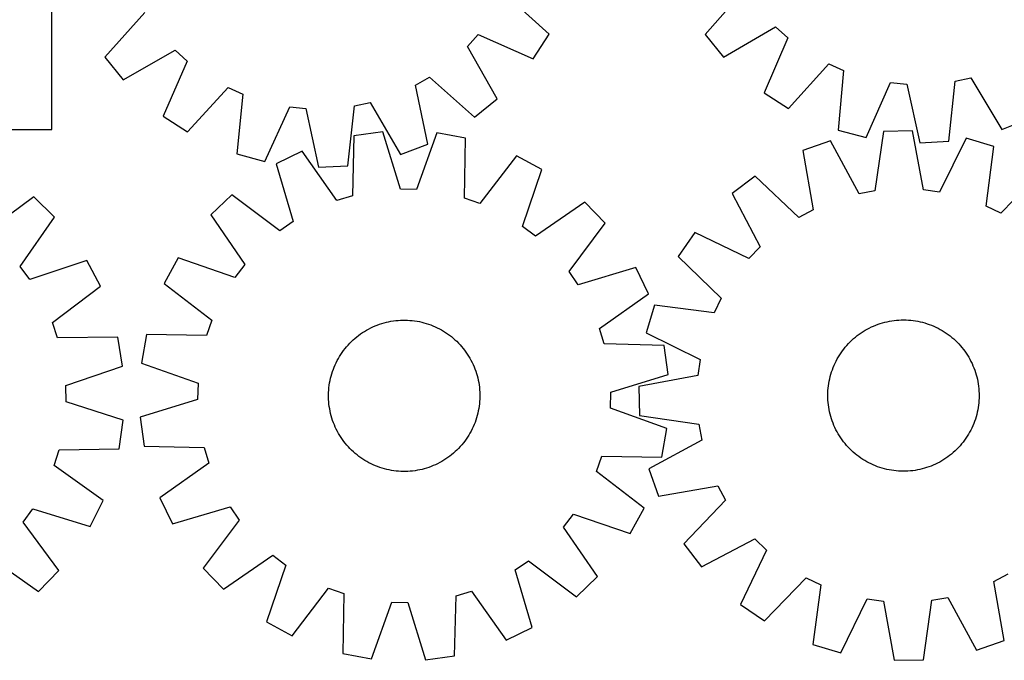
# Model space of a CAD drawing. Header units: millimetres. Extents: x 7 to 1493, y 7 to 2993.
# Tile 9 of 14: x 527 to 1047, y 2116 to 2454. Entities that reach past the tile are written whole.
import ezdxf

# ---------------------------------------------------------------- set-up
doc = ezdxf.new("R2010")
doc.units = ezdxf.units.MM
doc.layers.add('CUT', color=7, linetype='CONTINUOUS', true_color=0x000000)

msp = doc.modelspace()

# ---------------------------------------------------------------- linework, layer by layer
at = {"layer": 'CUT'}
for p, q in [((543.523651, 2396.240754), (543.523651, 2696.240754)), ((806.420098, 2446.540276), (782.948958, 2467.943087)), ((909.866693, 2470.256687), (888.924511, 2446.373644)), ((592.649224, 2458.119361), (571.506702, 2434.413486)), ((898.698291, 2434.490725), (926.17332, 2450.431162)), ((926.17332, 2450.431162), (932.588925, 2444.742631)), ((763.208779, 2440.057748), (768.951124, 2446.425231)), ((768.951124, 2446.425231), (798.03015, 2433.643016)), ((798.03015, 2433.643016), (806.420098, 2446.540276)), ((888.924511, 2446.373644), (898.698291, 2434.490725)), ((932.588925, 2444.742631), (920.051992, 2415.557017)), ((581.180088, 2422.448699), (608.788353, 2438.157247)), ((608.788353, 2438.157247), (615.155836, 2432.414902)), ((778.917327, 2412.449483), (763.208779, 2440.057748)), ((571.506702, 2434.413486), (581.180088, 2422.448699)), ((615.155836, 2432.414902), (602.373621, 2403.335876)), ((933.019433, 2407.275954), (954.223872, 2430.926461)), ((954.223872, 2430.926461), (962.083328, 2427.498878)), ((962.083328, 2427.498878), (959.178847, 2395.867584)), ((735.817709, 2419.637264), (743.246665, 2423.918619)), ((743.246665, 2423.918619), (766.95254, 2402.776097)), ((974.070606, 2391.998985), (986.928817, 2421.044486)), ((986.928817, 2421.044486), (995.462785, 2420.213366)), ((1017.833434, 2390.155233), (1021.086766, 2421.752552)), ((1021.086766, 2421.752552), (1029.459882, 2423.599251)), ((1029.459882, 2423.599251), (1045.702516, 2396.301786)), ((615.270881, 2394.945928), (636.673693, 2418.417068)), ((636.673693, 2418.417068), (644.504011, 2414.923434)), ((742.226003, 2388.526036), (735.817709, 2419.637264)), ((920.051992, 2415.557017), (933.019433, 2407.275954)), ((995.462785, 2420.213366), (1002.475066, 2389.232683)), ((644.504011, 2414.923434), (641.333316, 2383.317715)), ((703.456977, 2408.680537), (711.845345, 2410.456673)), ((711.845345, 2410.456673), (727.857573, 2383.023422)), ((766.95254, 2402.776097), (778.917327, 2412.449483)), ((656.191975, 2379.323873), (669.294278, 2408.260086)), ((669.294278, 2408.260086), (677.820946, 2407.357144)), ((677.820946, 2407.357144), (684.572139, 2376.31852)), ((699.937729, 2377.111729), (703.456977, 2408.680537)), ((602.373621, 2403.335876), (615.270881, 2394.945928)), ((1045.702516, 2396.301786), (1060.024107, 2401.925179)), ((293.523651, 2396.240754), (543.523651, 2396.240754)), ((718.481863, 2395.033176), (703.237721, 2392.94831)), ((727.823913, 2364.67365), (718.481863, 2395.033176)), ((959.178847, 2395.867584), (974.070606, 2391.998985)), ((983.217467, 2395.211871), (978.717473, 2363.767877)), ((998.600301, 2395.526504), (983.217467, 2395.211871)), ((1004.382272, 2364.292811), (998.600301, 2395.526504)), ((703.237721, 2392.94831), (702.390505, 2361.195247)), ((747.014323, 2394.429402), (736.396338, 2364.492249)), ((762.156623, 2391.701529), (747.014323, 2394.429402)), ((761.659831, 2359.941051), (762.156623, 2391.701529)), ((955.127169, 2390.171934), (940.594452, 2385.119144)), ((970.277893, 2362.253654), (955.127169, 2390.171934)), ((1002.475066, 2389.232683), (1017.833434, 2390.155233)), ((1026.873188, 2391.63939), (1012.87671, 2363.124949)), ((1041.600358, 2387.185066), (1026.873188, 2391.63939)), ((675.915162, 2384.705518), (662.06138, 2378.011993)), ((694.181589, 2358.718745), (675.915162, 2384.705518)), ((727.857573, 2383.023422), (742.226003, 2388.526036)), ((940.594452, 2385.119144), (946.031432, 2353.823553)), ((1037.447599, 2355.693332), (1041.600358, 2387.185066)), ((641.333316, 2383.317715), (656.191975, 2379.323873)), ((789.106029, 2382.310291), (769.756636, 2357.119504)), ((802.664253, 2375.036701), (789.106029, 2382.310291)), ((662.06138, 2378.011993), (671.067867, 2347.551232)), ((684.572139, 2376.31852), (699.937729, 2377.111729)), ((792.377248, 2344.984209), (802.664253, 2375.036701)), ((1067.288288, 2374.751398), (1045.165399, 2351.957703)), ((915.436418, 2371.645499), (903.176381, 2362.349153)), ((938.472835, 2349.775468), (915.436418, 2371.645499)), ((736.396338, 2364.492249), (727.823913, 2364.67365)), ((978.717473, 2363.767877), (970.277893, 2362.253654)), ((1012.87671, 2363.124949), (1004.382272, 2364.292811)), ((533.995898, 2360.681739), (508.422353, 2341.841129)), ((545.006838, 2349.935123), (533.995898, 2360.681739)), ((638.623246, 2361.729497), (627.515929, 2351.082522)), ((664.026005, 2342.659243), (638.623246, 2361.729497)), ((702.390505, 2361.195247), (694.181589, 2358.718745)), ((769.756636, 2357.119504), (761.659831, 2359.941051)), ((903.176381, 2362.349153), (918.018125, 2334.265397)), ((825.392609, 2357.777278), (799.205861, 2339.798708)), ((836.039583, 2346.669962), (825.392609, 2357.777278)), ((946.031432, 2353.823553), (938.472835, 2349.775468)), ((1045.165399, 2351.957703), (1037.447599, 2355.693332)), ((526.793063, 2323.911419), (545.006838, 2349.935123)), ((627.515929, 2351.082522), (645.4945, 2324.895775)), ((671.067867, 2347.551232), (664.026005, 2342.659243)), ((799.205861, 2339.798708), (792.377248, 2344.984209)), ((816.96933, 2321.267203), (836.039583, 2346.669962)), ((883.413253, 2341.760695), (874.625994, 2329.130785)), ((912.080399, 2328.079705), (883.413253, 2341.760695)), ((918.018125, 2334.265397), (912.080399, 2328.079705)), ((562.060785, 2327.052188), (531.91683, 2317.036364)), ((569.211924, 2313.428982), (562.060785, 2327.052188)), ((610.256506, 2328.354167), (602.982917, 2314.795943)), ((640.308999, 2318.067162), (610.256506, 2328.354167)), ((874.625994, 2329.130785), (897.419689, 2307.007897)), ((531.91683, 2317.036364), (526.793063, 2323.911419)), ((645.4945, 2324.895775), (640.308999, 2318.067162)), ((852.322079, 2323.231827), (821.861318, 2314.225341)), ((859.015604, 2309.378046), (852.322079, 2323.231827)), ((821.861318, 2314.225341), (816.96933, 2321.267203)), ((543.847829, 2294.307334), (569.211924, 2313.428982)), ((602.982917, 2314.795943), (628.173703, 2295.446549)), ((833.028831, 2291.111618), (859.015604, 2309.378046)), ((897.419689, 2307.007897), (893.68406, 2299.290096)), ((862.192326, 2303.442856), (857.738002, 2288.715685)), ((893.68406, 2299.290096), (862.192326, 2303.442856)), ((546.596312, 2286.185437), (543.847829, 2294.307334)), ((628.173703, 2295.446549), (625.352156, 2287.349745)), ((709.899825, 2290.189075), (710.999521, 2290.797085)), ((710.999521, 2290.797085), (712.117772, 2291.370253)), ((712.117772, 2291.370253), (713.253474, 2291.908013)), ((713.253474, 2291.908013), (714.405508, 2292.409834)), ((714.405508, 2292.409834), (715.572736, 2292.875222)), ((715.572736, 2292.875222), (716.754007, 2293.303716)), ((716.754007, 2293.303716), (717.948153, 2293.694894)), ((717.948153, 2293.694894), (719.153998, 2294.04837)), ((719.153998, 2294.04837), (720.370351, 2294.363796)), ((720.370351, 2294.363796), (721.596011, 2294.640859)), ((721.596011, 2294.640859), (722.829769, 2294.879286)), ((722.829769, 2294.879286), (724.070408, 2295.078843)), ((724.070408, 2295.078843), (725.316702, 2295.239331)), ((725.316702, 2295.239331), (726.567423, 2295.360594)), ((726.567423, 2295.360594), (727.821335, 2295.44251)), ((727.821335, 2295.44251), (729.077202, 2295.485)), ((729.077202, 2295.485), (730.333784, 2295.488021)), ((730.333784, 2295.488021), (731.589841, 2295.45157)), ((731.589841, 2295.45157), (732.844132, 2295.375684)), ((732.844132, 2295.375684), (734.095422, 2295.260437)), ((734.095422, 2295.260437), (735.342474, 2295.105942)), ((735.342474, 2295.105942), (736.584057, 2294.912354)), ((736.584057, 2294.912354), (737.818948, 2294.679861)), ((737.818948, 2294.679861), (739.045926, 2294.408695)), ((739.045926, 2294.408695), (740.263781, 2294.099121)), ((740.263781, 2294.099121), (741.471311, 2293.751447)), ((741.471311, 2293.751447), (742.667325, 2293.366015)), ((742.667325, 2293.366015), (743.850642, 2292.943206)), ((743.850642, 2292.943206), (745.020094, 2292.483436)), ((745.020094, 2292.483436), (746.174528, 2291.98716)), ((746.174528, 2291.98716), (747.312803, 2291.454867)), ((747.312803, 2291.454867), (748.433797, 2290.887083)), ((748.433797, 2290.887083), (749.536404, 2290.284367)), ((835.505333, 2282.902702), (833.028831, 2291.111618)), ((973.513011, 2290.10281), (974.606452, 2290.721998)), ((974.606452, 2290.721998), (975.718803, 2291.306533)), ((975.718803, 2291.306533), (976.848966, 2291.855841)), ((976.848966, 2291.855841), (977.995825, 2292.369378)), ((977.995825, 2292.369378), (979.158249, 2292.846638)), ((979.158249, 2292.846638), (980.335091, 2293.28715)), ((980.335091, 2293.28715), (981.525189, 2293.690479)), ((981.525189, 2293.690479), (982.727368, 2294.056227)), ((982.727368, 2294.056227), (983.940442, 2294.384034)), ((983.940442, 2294.384034), (985.163215, 2294.673575)), ((985.163215, 2294.673575), (986.394479, 2294.924565)), ((986.394479, 2294.924565), (987.633019, 2295.136756)), ((987.633019, 2295.136756), (988.877613, 2295.309939)), ((988.877613, 2295.309939), (990.127033, 2295.443942)), ((990.127033, 2295.443942), (991.380045, 2295.538635)), ((991.380045, 2295.538635), (992.635414, 2295.593923)), ((992.635414, 2295.593923), (993.8919, 2295.609751)), ((993.8919, 2295.609751), (995.148263, 2295.586104)), ((995.148263, 2295.586104), (996.403263, 2295.523006)), ((996.403263, 2295.523006), (997.655662, 2295.420518)), ((997.655662, 2295.420518), (998.904223, 2295.278743)), ((998.904223, 2295.278743), (1000.147716, 2295.097818)), ((1000.147716, 2295.097818), (1001.384912, 2294.877924)), ((1001.384912, 2294.877924), (1002.61459, 2294.619278)), ((1002.61459, 2294.619278), (1003.835537, 2294.322133)), ((1003.835537, 2294.322133), (1005.046548, 2293.986785)), ((1005.046548, 2293.986785), (1006.246428, 2293.613563)), ((1006.246428, 2293.613563), (1007.433993, 2293.202836)), ((1007.433993, 2293.202836), (1008.608071, 2292.75501)), ((1008.608071, 2292.75501), (1009.767503, 2292.270526)), ((1009.767503, 2292.270526), (1010.911144, 2291.749862)), ((1010.911144, 2291.749862), (1012.037867, 2291.193533)), ((1012.037867, 2291.193533), (1013.146559, 2290.602087)), ((1013.146559, 2290.602087), (1014.236127, 2289.976108)), ((578.359976, 2286.396058), (546.596312, 2286.185437)), ((580.951312, 2271.229795), (578.359976, 2286.396058)), ((593.591678, 2287.846537), (590.863805, 2272.704237)), ((625.352156, 2287.349745), (593.591678, 2287.846537)), ((702.810097, 2285.011998), (703.750675, 2285.845257)), ((703.750675, 2285.845257), (704.716962, 2286.64856)), ((704.716962, 2286.64856), (705.708005, 2287.421115)), ((705.708005, 2287.421115), (706.722825, 2288.162159)), ((706.722825, 2288.162159), (707.760422, 2288.870961)), ((707.760422, 2288.870961), (708.81977, 2289.546822)), ((708.81977, 2289.546822), (709.899825, 2290.189075)), ((749.536404, 2290.284367), (750.619534, 2289.647315)), ((750.619534, 2289.647315), (751.68212, 2288.976556)), ((751.68212, 2288.976556), (752.723113, 2288.272751)), ((752.723113, 2288.272751), (753.741484, 2287.536594)), ((753.741484, 2287.536594), (754.73623, 2286.768814)), ((754.73623, 2286.768814), (755.706369, 2285.970166)), ((755.706369, 2285.970166), (756.650943, 2285.14144)), ((857.738002, 2288.715685), (886.252443, 2274.719207)), ((966.476417, 2284.853742), (967.408454, 2285.696544)), ((967.408454, 2285.696544), (968.366503, 2286.509654)), ((968.366503, 2286.509654), (969.34962, 2287.29227)), ((969.34962, 2287.29227), (970.356835, 2288.043619)), ((970.356835, 2288.043619), (971.387153, 2288.76296)), ((971.387153, 2288.76296), (972.439558, 2289.449583)), ((972.439558, 2289.449583), (973.513011, 2290.10281)), ((1014.236127, 2289.976108), (1015.305494, 2289.316213)), ((1015.305494, 2289.316213), (1016.353606, 2288.623055)), ((1016.353606, 2288.623055), (1017.379428, 2287.897317)), ((1017.379428, 2287.897317), (1018.381947, 2287.139714)), ((1018.381947, 2287.139714), (1019.360176, 2286.350996)), ((1019.360176, 2286.350996), (1020.313147, 2285.53194)), ((1020.313147, 2285.53194), (1021.239921, 2284.683355)), ((697.756613, 2279.431398), (698.524394, 2280.426144)), ((698.524394, 2280.426144), (699.323042, 2281.396283)), ((699.323042, 2281.396283), (700.151768, 2282.340856)), ((700.151768, 2282.340856), (701.009755, 2283.258933)), ((701.009755, 2283.258933), (701.896156, 2284.149607)), ((701.896156, 2284.149607), (702.810097, 2285.011998)), ((756.650943, 2285.14144), (757.569019, 2284.283453)), ((757.569019, 2284.283453), (758.459693, 2283.397051)), ((758.459693, 2283.397051), (759.322084, 2282.483111)), ((759.322084, 2282.483111), (760.155343, 2281.542533)), ((760.155343, 2281.542533), (760.958646, 2280.576245)), ((760.958646, 2280.576245), (761.731201, 2279.585203)), ((867.258396, 2282.055487), (835.505333, 2282.902702)), ((869.343263, 2266.811345), (867.258396, 2282.055487)), ((961.480075, 2279.221925), (962.237678, 2280.224445)), ((962.237678, 2280.224445), (963.026396, 2281.202673)), ((963.026396, 2281.202673), (963.845452, 2282.155644)), ((963.845452, 2282.155644), (964.694037, 2283.082418)), ((964.694037, 2283.082418), (965.571314, 2283.98208)), ((965.571314, 2283.98208), (966.476417, 2284.853742)), ((1021.239921, 2284.683355), (1022.139583, 2283.806078)), ((1022.139583, 2283.806078), (1023.011245, 2282.900974)), ((1023.011245, 2282.900974), (1023.854047, 2281.968938)), ((1023.854047, 2281.968938), (1024.667157, 2281.010889)), ((1024.667157, 2281.010889), (1025.449773, 2280.027771)), ((694.406125, 2274.123711), (695.008841, 2275.226318)), ((695.008841, 2275.226318), (695.645892, 2276.309448)), ((695.645892, 2276.309448), (696.316652, 2277.372034)), ((696.316652, 2277.372034), (697.020457, 2278.413026)), ((697.020457, 2278.413026), (697.756613, 2279.431398)), ((761.731201, 2279.585203), (762.472245, 2278.570382)), ((762.472245, 2278.570382), (763.181048, 2277.532786)), ((763.181048, 2277.532786), (763.856908, 2276.473438)), ((763.856908, 2276.473438), (764.499161, 2275.393383)), ((764.499161, 2275.393383), (765.107171, 2274.293687)), ((958.183859, 2273.880365), (958.775305, 2274.989057)), ((958.775305, 2274.989057), (959.401284, 2276.078624)), ((959.401284, 2276.078624), (960.061179, 2277.147991)), ((960.061179, 2277.147991), (960.754337, 2278.196103)), ((960.754337, 2278.196103), (961.480075, 2279.221925)), ((1025.449773, 2280.027771), (1026.201122, 2279.020557)), ((1026.201122, 2279.020557), (1026.920463, 2277.990239)), ((1026.920463, 2277.990239), (1027.607086, 2276.937834)), ((1027.607086, 2276.937834), (1028.260313, 2275.864381)), ((1028.260313, 2275.864381), (1028.8795, 2274.77094)), ((550.919709, 2260.881964), (580.951312, 2271.229795)), ((590.863805, 2272.704237), (620.800959, 2262.086251)), ((692.350002, 2269.540556), (692.809771, 2270.710008)), ((692.809771, 2270.710008), (693.306048, 2271.864442)), ((693.306048, 2271.864442), (693.838341, 2273.002717)), ((693.838341, 2273.002717), (694.406125, 2274.123711)), ((765.107171, 2274.293687), (765.680339, 2273.175436)), ((765.680339, 2273.175436), (766.218099, 2272.039733)), ((766.218099, 2272.039733), (766.71992, 2270.887699)), ((766.71992, 2270.887699), (767.185308, 2269.720471)), ((767.185308, 2269.720471), (767.613802, 2268.539201)), ((886.252443, 2274.719207), (885.084581, 2266.22477)), ((956.174555, 2269.276491), (956.622382, 2270.450568)), ((956.622382, 2270.450568), (957.106866, 2271.61)), ((957.106866, 2271.61), (957.62753, 2272.753642)), ((957.62753, 2272.753642), (958.183859, 2273.880365)), ((1028.8795, 2274.77094), (1029.464036, 2273.658589)), ((1029.464036, 2273.658589), (1030.013343, 2272.528426)), ((1030.013343, 2272.528426), (1030.526881, 2271.381567)), ((1030.526881, 2271.381567), (1031.004141, 2270.219143)), ((1031.004141, 2270.219143), (1031.444653, 2269.042301)), ((690.613346, 2263.508861), (690.884513, 2264.73584)), ((690.884513, 2264.73584), (691.194086, 2265.953695)), ((691.194086, 2265.953695), (691.54176, 2267.161225)), ((691.54176, 2267.161225), (691.927192, 2268.357239)), ((691.927192, 2268.357239), (692.350002, 2269.540556)), ((767.613802, 2268.539201), (768.00498, 2267.345054)), ((768.00498, 2267.345054), (768.358457, 2266.13921)), ((768.358457, 2266.13921), (768.673882, 2264.922857)), ((768.673882, 2264.922857), (768.950945, 2263.697197)), ((838.983736, 2257.469295), (869.343263, 2266.811345)), ((885.084581, 2266.22477), (853.850888, 2260.442798)), ((954.499468, 2263.227409), (954.758114, 2264.457087)), ((954.758114, 2264.457087), (955.055258, 2265.678034)), ((955.055258, 2265.678034), (955.390607, 2266.889046)), ((955.390607, 2266.889046), (955.763829, 2268.088926)), ((955.763829, 2268.088926), (956.174555, 2269.276491)), ((1031.444653, 2269.042301), (1031.847982, 2267.852203)), ((1031.847982, 2267.852203), (1032.21373, 2266.650024)), ((1032.21373, 2266.650024), (1032.541536, 2265.43695)), ((1032.541536, 2265.43695), (1032.831077, 2264.214177)), ((551.023868, 2252.308253), (550.919709, 2260.881964)), ((620.800959, 2262.086251), (620.619558, 2253.513827)), ((689.917524, 2258.534046), (690.032771, 2259.785336)), ((690.032771, 2259.785336), (690.187265, 2261.032387)), ((690.187265, 2261.032387), (690.380854, 2262.273971)), ((690.380854, 2262.273971), (690.613346, 2263.508861)), ((768.950945, 2263.697197), (769.189372, 2262.463439)), ((769.189372, 2262.463439), (769.388929, 2261.2228)), ((769.388929, 2261.2228), (769.549418, 2259.976505)), ((769.549418, 2259.976505), (769.67068, 2258.725785)), ((853.850888, 2260.442798), (854.165521, 2245.059965)), ((953.854386, 2258.24576), (953.956873, 2259.498159)), ((953.956873, 2259.498159), (954.098649, 2260.746721)), ((954.098649, 2260.746721), (954.279574, 2261.990213)), ((954.279574, 2261.990213), (954.499468, 2263.227409)), ((1032.831077, 2264.214177), (1033.082067, 2262.982913)), ((1033.082067, 2262.982913), (1033.294258, 2261.744373)), ((1033.294258, 2261.744373), (1033.467441, 2260.499779)), ((1033.467441, 2260.499779), (1033.601445, 2259.250359)), ((1033.601445, 2259.250359), (1033.696138, 2257.997346)), ((689.805187, 2256.023698), (689.841637, 2257.279754)), ((689.808208, 2254.767116), (689.805187, 2256.023698)), ((689.850697, 2253.511249), (689.808208, 2254.767116)), ((689.841637, 2257.279754), (689.917524, 2258.534046)), ((769.67068, 2258.725785), (769.752596, 2257.471872)), ((769.752596, 2257.471872), (769.795086, 2256.216005)), ((769.798107, 2254.959424), (769.761656, 2253.703367)), ((769.795086, 2256.216005), (769.798107, 2254.959424)), ((838.802335, 2248.89687), (838.983736, 2257.469295)), ((953.767641, 2255.734397), (953.791288, 2256.99076)), ((953.783469, 2254.477911), (953.767641, 2255.734397)), ((953.838757, 2253.222543), (953.783469, 2254.477911)), ((953.791288, 2256.99076), (953.854386, 2258.24576)), ((1033.743607, 2254.229129), (1033.680509, 2252.974129)), ((1033.696138, 2257.997346), (1033.751425, 2256.741978)), ((1033.767254, 2255.485492), (1033.743607, 2254.229129)), ((1033.751425, 2256.741978), (1033.767254, 2255.485492)), ((581.297993, 2242.693053), (551.023868, 2252.308253)), ((620.619558, 2253.513827), (590.260031, 2244.171777)), ((689.932614, 2252.257337), (689.850697, 2253.511249)), ((690.053876, 2251.006616), (689.932614, 2252.257337)), ((690.214365, 2249.760321), (690.053876, 2251.006616)), ((690.413921, 2248.519683), (690.214365, 2249.760321)), ((769.416029, 2249.950734), (769.22244, 2248.70915)), ((769.570523, 2251.197786), (769.416029, 2249.950734)), ((769.68577, 2252.449075), (769.570523, 2251.197786)), ((769.761656, 2253.703367), (769.68577, 2252.449075)), ((868.739488, 2238.278885), (838.802335, 2248.89687)), ((953.933449, 2251.96953), (953.838757, 2253.222543)), ((954.067453, 2250.720111), (953.933449, 2251.96953)), ((954.240636, 2249.475516), (954.067453, 2250.720111)), ((954.452827, 2248.236976), (954.240636, 2249.475516)), ((1033.255321, 2249.229676), (1033.035427, 2247.99248)), ((1033.436245, 2250.473169), (1033.255321, 2249.229676)), ((1033.578021, 2251.72173), (1033.436245, 2250.473169)), ((1033.680509, 2252.974129), (1033.578021, 2251.72173)), ((590.260031, 2244.171777), (592.344898, 2228.927634)), ((690.652349, 2247.285925), (690.413921, 2248.519683)), ((690.929412, 2246.060265), (690.652349, 2247.285925)), ((691.244837, 2244.843912), (690.929412, 2246.060265)), ((691.598313, 2243.638067), (691.244837, 2244.843912)), ((691.989492, 2242.443921), (691.598313, 2243.638067)), ((768.061534, 2243.821896), (767.676102, 2242.625882)), ((768.409208, 2245.029427), (768.061534, 2243.821896)), ((768.718781, 2246.247282), (768.409208, 2245.029427)), ((768.989947, 2247.47426), (768.718781, 2246.247282)), ((769.22244, 2248.70915), (768.989947, 2247.47426)), ((854.165521, 2245.059965), (885.609515, 2240.55997)), ((954.703817, 2247.005712), (954.452827, 2248.236976)), ((954.993358, 2245.78294), (954.703817, 2247.005712)), ((955.321165, 2244.569865), (954.993358, 2245.78294)), ((955.686913, 2243.367686), (955.321165, 2244.569865)), ((1032.144288, 2244.330844), (1031.771066, 2243.130963)), ((1032.479636, 2245.541855), (1032.144288, 2244.330844)), ((1032.77678, 2246.762802), (1032.479636, 2245.541855)), ((1033.035427, 2247.99248), (1032.77678, 2246.762802)), ((579.075866, 2227.468313), (581.297993, 2242.693053)), ((692.417986, 2241.26265), (691.989492, 2242.443921)), ((692.883373, 2240.095422), (692.417986, 2241.26265)), ((693.385195, 2238.943388), (692.883373, 2240.095422)), ((693.922955, 2237.807685), (693.385195, 2238.943388)), ((766.297246, 2239.11868), (765.764953, 2237.980404)), ((766.793522, 2240.273113), (766.297246, 2239.11868)), ((767.253292, 2241.442565), (766.793522, 2240.273113)), ((767.676102, 2242.625882), (767.253292, 2241.442565)), ((885.609515, 2240.55997), (887.123737, 2232.12039)), ((956.090242, 2242.177588), (955.686913, 2243.367686)), ((956.530754, 2241.000747), (956.090242, 2242.177588)), ((957.008014, 2239.838323), (956.530754, 2241.000747)), ((957.521551, 2238.691463), (957.008014, 2239.838323)), ((958.070859, 2237.5613), (957.521551, 2238.691463)), ((1029.907365, 2238.466248), (1029.351036, 2237.339525)), ((1030.428029, 2239.609889), (1029.907365, 2238.466248)), ((1030.912513, 2240.769321), (1030.428029, 2239.609889)), ((1031.360339, 2241.943399), (1030.912513, 2240.769321)), ((1031.771066, 2243.130963), (1031.360339, 2241.943399)), ((694.496123, 2236.689434), (693.922955, 2237.807685)), ((695.104133, 2235.589739), (694.496123, 2236.689434)), ((695.746385, 2234.509684), (695.104133, 2235.589739)), ((696.422246, 2233.450335), (695.746385, 2234.509684)), ((697.131049, 2232.412739), (696.422246, 2233.450335)), ((763.286642, 2233.611087), (762.582837, 2232.570095)), ((763.957401, 2234.673673), (763.286642, 2233.611087)), ((764.594453, 2235.756804), (763.957401, 2234.673673)), ((765.197169, 2236.85941), (764.594453, 2235.756804)), ((765.764953, 2237.980404), (765.197169, 2236.85941)), ((866.011615, 2223.136584), (868.739488, 2238.278885)), ((958.655394, 2236.448949), (958.070859, 2237.5613)), ((959.274581, 2235.355508), (958.655394, 2236.448949)), ((959.927809, 2234.282055), (959.274581, 2235.355508)), ((960.614432, 2233.22965), (959.927809, 2234.282055)), ((961.333773, 2232.199332), (960.614432, 2233.22965)), ((1027.473716, 2234.071898), (1026.780558, 2233.023786)), ((1028.13361, 2235.141265), (1027.473716, 2234.071898)), ((1028.759589, 2236.230833), (1028.13361, 2235.141265)), ((1029.351036, 2237.339525), (1028.759589, 2236.230833)), ((592.344898, 2228.927634), (624.09796, 2228.080419)), ((624.09796, 2228.080419), (626.574463, 2219.871503)), ((697.872093, 2231.397919), (697.131049, 2232.412739)), ((698.644648, 2230.406876), (697.872093, 2231.397919)), ((699.447951, 2229.440589), (698.644648, 2230.406876)), ((700.281209, 2228.500011), (699.447951, 2229.440589)), ((701.143601, 2227.58607), (700.281209, 2228.500011)), ((759.451526, 2228.642265), (758.593539, 2227.724188)), ((760.280252, 2229.586839), (759.451526, 2228.642265)), ((761.0789, 2230.556977), (760.280252, 2229.586839)), ((761.846681, 2231.551723), (761.0789, 2230.556977)), ((762.582837, 2232.570095), (761.846681, 2231.551723)), ((887.123737, 2232.12039), (859.205458, 2216.969667)), ((962.085122, 2231.192118), (961.333773, 2232.199332)), ((962.867738, 2230.209001), (962.085122, 2231.192118)), ((963.680848, 2229.250951), (962.867738, 2230.209001)), ((964.52365, 2228.318915), (963.680848, 2229.250951)), ((965.395312, 2227.413811), (964.52365, 2228.318915)), ((1022.840858, 2228.137471), (1021.963581, 2227.237809)), ((1023.689443, 2229.064245), (1022.840858, 2228.137471)), ((1024.508499, 2230.017216), (1023.689443, 2229.064245)), ((1025.297217, 2230.995444), (1024.508499, 2230.017216)), ((1026.054819, 2231.997964), (1025.297217, 2230.995444)), ((1026.780558, 2233.023786), (1026.054819, 2231.997964)), ((544.766098, 2218.720947), (547.316459, 2226.907217)), ((547.316459, 2226.907217), (579.075866, 2227.468313)), ((702.034275, 2226.699669), (701.143601, 2227.58607)), ((702.952351, 2225.841682), (702.034275, 2226.699669)), ((703.896925, 2225.012955), (702.952351, 2225.841682)), ((704.867064, 2224.214308), (703.896925, 2225.012955)), ((705.861809, 2223.446527), (704.867064, 2224.214308)), ((706.880181, 2222.710371), (705.861809, 2223.446527)), ((752.880468, 2222.820962), (751.842872, 2222.11216)), ((753.895289, 2223.562007), (752.880468, 2222.820962)), ((754.886331, 2224.334562), (753.895289, 2223.562007)), ((755.852619, 2225.137865), (754.886331, 2224.334562)), ((756.793197, 2225.971123), (755.852619, 2225.137865)), ((757.707137, 2226.833515), (756.793197, 2225.971123)), ((758.593539, 2227.724188), (757.707137, 2226.833515)), ((831.42959, 2215.536572), (834.251138, 2223.633376)), ((834.251138, 2223.633376), (866.011615, 2223.136584)), ((966.294974, 2226.536534), (965.395312, 2227.413811)), ((967.221748, 2225.687949), (966.294974, 2226.536534)), ((968.174719, 2224.868893), (967.221748, 2225.687949)), ((969.152947, 2224.080175), (968.174719, 2224.868893)), ((970.155467, 2223.322573), (969.152947, 2224.080175)), ((971.181289, 2222.596834), (970.155467, 2223.322573)), ((1017.17806, 2223.17627), (1016.147741, 2222.456929)), ((1018.185274, 2223.927619), (1017.17806, 2223.17627)), ((1019.168391, 2224.710235), (1018.185274, 2223.927619)), ((1020.126441, 2225.523345), (1019.168391, 2224.710235)), ((1021.058477, 2226.366147), (1020.126441, 2225.523345)), ((1021.963581, 2227.237809), (1021.058477, 2226.366147)), ((570.587242, 2200.221129), (544.766098, 2218.720947)), ((626.574463, 2219.871503), (600.58769, 2201.605076)), ((707.921174, 2222.006566), (706.880181, 2222.710371)), ((708.983759, 2221.335806), (707.921174, 2222.006566)), ((710.06689, 2220.698754), (708.983759, 2221.335806)), ((711.169496, 2220.096039), (710.06689, 2220.698754)), ((712.29049, 2219.528254), (711.169496, 2220.096039)), ((713.428766, 2218.995961), (712.29049, 2219.528254)), ((714.583199, 2218.499685), (713.428766, 2218.995961)), ((715.752652, 2218.039915), (714.583199, 2218.499685)), ((716.935969, 2217.617106), (715.752652, 2218.039915)), ((718.131982, 2217.231674), (716.935969, 2217.617106)), ((742.849287, 2217.679405), (741.65514, 2217.288227)), ((744.030557, 2218.1079), (742.849287, 2217.679405)), ((745.197785, 2218.573287), (744.030557, 2218.1079)), ((746.349819, 2219.075109), (745.197785, 2218.573287)), ((747.485522, 2219.612869), (746.349819, 2219.075109)), ((748.603773, 2220.186036), (747.485522, 2219.612869)), ((749.703469, 2220.794047), (748.603773, 2220.186036)), ((750.783524, 2221.436299), (749.703469, 2220.794047)), ((751.842872, 2222.11216), (750.783524, 2221.436299)), ((972.229401, 2221.903676), (971.181289, 2222.596834)), ((973.298768, 2221.243782), (972.229401, 2221.903676)), ((974.388335, 2220.617802), (973.298768, 2221.243782)), ((975.497027, 2220.026356), (974.388335, 2220.617802)), ((976.62375, 2219.470027), (975.497027, 2220.026356)), ((977.767392, 2218.949363), (976.62375, 2219.470027)), ((978.926824, 2218.464879), (977.767392, 2218.949363)), ((980.100901, 2218.017053), (978.926824, 2218.464879)), ((981.288466, 2217.606326), (980.100901, 2218.017053)), ((982.488346, 2217.233104), (981.288466, 2217.606326)), ((1007.199804, 2217.932739), (1006.009706, 2217.52941)), ((1008.376645, 2218.373251), (1007.199804, 2217.932739)), ((1009.539069, 2218.850511), (1008.376645, 2218.373251)), ((1010.685929, 2219.364048), (1009.539069, 2218.850511)), ((1011.816092, 2219.913356), (1010.685929, 2219.364048)), ((1012.928443, 2220.497892), (1011.816092, 2219.913356)), ((1014.021884, 2221.117079), (1012.928443, 2220.497892)), ((1015.095337, 2221.770306), (1014.021884, 2221.117079)), ((1016.147741, 2222.456929), (1015.095337, 2221.770306)), ((719.339513, 2216.884), (718.131982, 2217.231674)), ((720.557368, 2216.574427), (719.339513, 2216.884)), ((721.784346, 2216.30326), (720.557368, 2216.574427)), ((723.019236, 2216.070768), (721.784346, 2216.30326)), ((724.26082, 2215.877179), (723.019236, 2216.070768)), ((725.507872, 2215.722685), (724.26082, 2215.877179)), ((726.759161, 2215.607438), (725.507872, 2215.722685)), ((728.013453, 2215.531551), (726.759161, 2215.607438)), ((729.26951, 2215.4951), (728.013453, 2215.531551)), ((730.526092, 2215.498122), (729.26951, 2215.4951)), ((731.781958, 2215.540611), (730.526092, 2215.498122)), ((733.035871, 2215.622528), (731.781958, 2215.540611)), ((734.286592, 2215.74379), (733.035871, 2215.622528)), ((735.532886, 2215.904279), (734.286592, 2215.74379)), ((736.773525, 2216.103835), (735.532886, 2215.904279)), ((738.007283, 2216.342263), (736.773525, 2216.103835)), ((739.232943, 2216.619326), (738.007283, 2216.342263)), ((740.449296, 2216.934751), (739.232943, 2216.619326)), ((741.65514, 2217.288227), (740.449296, 2216.934751)), ((856.620377, 2196.187179), (831.42959, 2215.536572)), ((859.205458, 2216.969667), (864.258248, 2202.43695)), ((983.699358, 2216.897756), (982.488346, 2217.233104)), ((984.920305, 2216.600612), (983.699358, 2216.897756)), ((986.149983, 2216.341965), (984.920305, 2216.600612)), ((987.387179, 2216.122071), (986.149983, 2216.341965)), ((988.630671, 2215.941147), (987.387179, 2216.122071)), ((989.879233, 2215.799371), (988.630671, 2215.941147)), ((991.131632, 2215.696883), (989.879233, 2215.799371)), ((992.386632, 2215.633785), (991.131632, 2215.696883)), ((993.642995, 2215.610138), (992.386632, 2215.633785)), ((994.899481, 2215.625967), (993.642995, 2215.610138)), ((996.154849, 2215.681254), (994.899481, 2215.625967)), ((997.407862, 2215.775947), (996.154849, 2215.681254)), ((998.657281, 2215.909951), (997.407862, 2215.775947)), ((999.901876, 2216.083134), (998.657281, 2215.909951)), ((1001.140416, 2216.295325), (999.901876, 2216.083134)), ((1002.37168, 2216.546315), (1001.140416, 2216.295325)), ((1003.594452, 2216.835856), (1002.37168, 2216.546315)), ((1004.807527, 2217.163662), (1003.594452, 2216.835856)), ((1006.009706, 2217.52941), (1004.807527, 2217.163662)), ((864.258248, 2202.43695), (895.553839, 2207.873929)), ((895.553839, 2207.873929), (899.601924, 2200.315332)), ((563.76917, 2186.428216), (570.587242, 2200.221129)), ((600.58769, 2201.605076), (607.281215, 2187.751294)), ((607.281215, 2187.751294), (637.741976, 2196.75778)), ((637.741976, 2196.75778), (642.633964, 2189.715919)), ((899.601924, 2200.315332), (877.731893, 2177.278915)), ((528.435556, 2188.711277), (533.390791, 2195.708778)), ((533.390791, 2195.708778), (563.76917, 2186.428216)), ((814.108794, 2186.087347), (819.294295, 2192.915959)), ((819.294295, 2192.915959), (849.346787, 2182.628955)), ((849.346787, 2182.628955), (856.620377, 2196.187179)), ((547.276166, 2163.137732), (528.435556, 2188.711277)), ((642.633964, 2189.715919), (623.56371, 2164.313159)), ((832.087365, 2159.900599), (814.108794, 2186.087347)), ((877.731893, 2177.278915), (887.028239, 2165.018878)), ((887.028239, 2165.018878), (915.111995, 2179.860622)), ((915.111995, 2179.860622), (921.297687, 2173.922896)), ((634.210685, 2153.205843), (660.397433, 2171.184413)), ((660.397433, 2171.184413), (667.226046, 2165.998912)), ((921.297687, 2173.922896), (907.616697, 2145.25575)), ((510.505846, 2170.340567), (536.52955, 2152.126792)), ((667.226046, 2165.998912), (656.939041, 2135.94642)), ((788.535427, 2163.43189), (795.577289, 2168.323878)), ((795.577289, 2168.323878), (820.980048, 2149.253624)), ((536.52955, 2152.126792), (547.276166, 2163.137732)), ((623.56371, 2164.313159), (634.210685, 2153.205843)), ((797.541913, 2132.971129), (788.535427, 2163.43189)), ((1041.503463, 2157.396337), (1049.06206, 2161.444421)), ((820.980048, 2149.253624), (832.087365, 2159.900599)), ((920.246607, 2136.468491), (942.369495, 2159.262186)), ((942.369495, 2159.262186), (950.087296, 2155.526557)), ((950.087296, 2155.526557), (945.934536, 2124.034823)), ((1046.940442, 2126.100746), (1041.503463, 2157.396337)), ((670.497265, 2128.672831), (689.846658, 2153.863617)), ((689.846658, 2153.863617), (697.943463, 2151.04207)), ((697.943463, 2151.04207), (697.44667, 2119.281592)), ((757.212788, 2149.787874), (765.421705, 2152.264377)), ((765.421705, 2152.264377), (783.688132, 2126.277603)), ((712.588971, 2116.553719), (723.206956, 2146.490872)), ((723.206956, 2146.490872), (731.779381, 2146.309472)), ((731.779381, 2146.309472), (741.121431, 2115.949945)), ((756.365573, 2118.034812), (757.212788, 2149.787874)), ((907.616697, 2145.25575), (920.246607, 2136.468491)), ((960.661707, 2119.5805), (974.658185, 2148.094941)), ((974.658185, 2148.094941), (983.152622, 2146.927078)), ((983.152622, 2146.927078), (988.934594, 2115.693385)), ((1004.317427, 2116.008018), (1008.817422, 2147.452013)), ((1008.817422, 2147.452013), (1017.257001, 2148.966235)), ((1017.257001, 2148.966235), (1032.407725, 2121.047955)), ((656.939041, 2135.94642), (670.497265, 2128.672831)), ((783.688132, 2126.277603), (797.541913, 2132.971129)), ((945.934536, 2124.034823), (960.661707, 2119.5805)), ((1032.407725, 2121.047955), (1046.940442, 2126.100746)), ((697.44667, 2119.281592), (712.588971, 2116.553719)), ((741.121431, 2115.949945), (756.365573, 2118.034812)), ((988.934594, 2115.693385), (1004.317427, 2116.008018))]:
    msp.add_line(p, q, dxfattribs=at)

doc.saveas('drawing.dxf')
